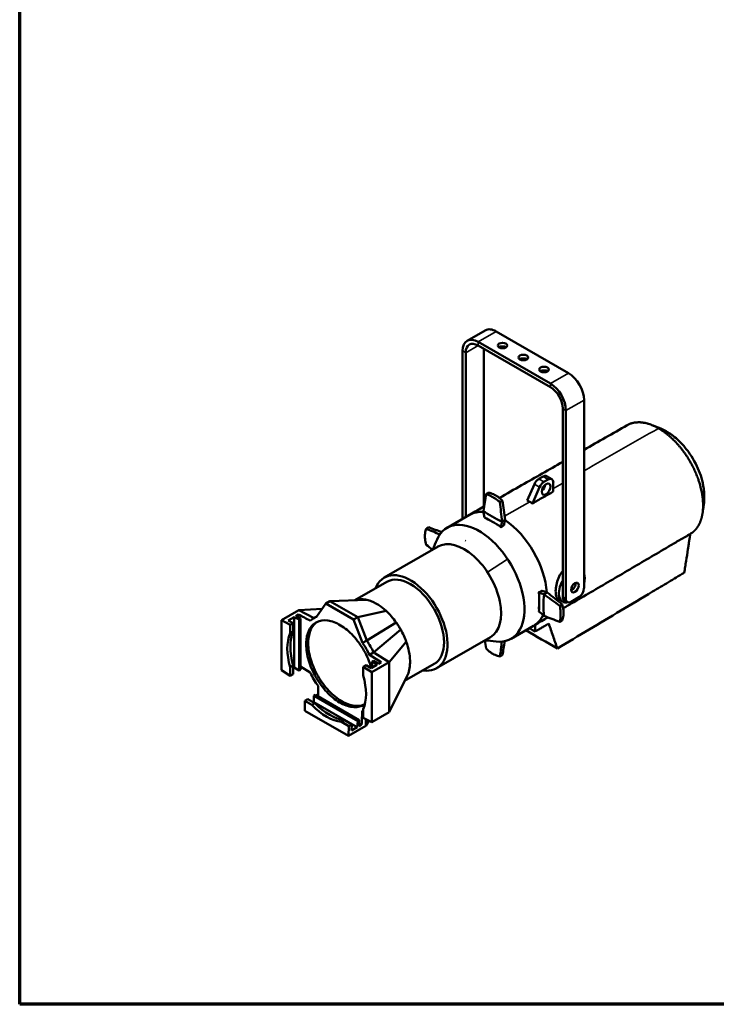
# Model space of a CAD drawing. Header units: millimetres. Extents: x 20 to 2980, y 20 to 2980.
# Tile 1 of 12: x 20 to 972, y 20 to 1365. Entities that reach past the tile are written whole.
import ezdxf

# ---------------------------------------------------------------- set-up
doc = ezdxf.new("R2010")
doc.units = ezdxf.units.MM
for name, color, linetype, lineweight in [('Border (ISO)', 7, 'Continuous', 70), ('Visible (ISO)', 7, 'Continuous', 50), ('Visible Narrow (ISO)', 7, 'Continuous', 35)]:
    doc.layers.add(name, color=color, linetype=linetype, lineweight=lineweight)

# ---------------------------------------------------------------- blocks, each defined once
blk = doc.blocks.new('Borders Chauvet')
at = {"layer": 'Border (ISO)'}
for p, q in [((20, 20), (20, 2980)), ((2980, 20), (20, 20))]:
    blk.add_line(p, q, dxfattribs=at)

msp = doc.modelspace()

# ---------------------------------------------------------------- linework, layer by layer
at = {"layer": 'Visible (ISO)'}
for p, q in [((656, 940.9), (631.2, 926.6)), ((769.6, 882.4), (671, 939.4)), ((744.9, 868.2), (646.2, 925.1)), ((646.2, 920.2), (744.9, 863.3)), ((654, 699.9), (654, 915.7)), ((625, 912.9), (625, 683.3)), ((629.2, 685.8), (629.2, 910.4)), ((790.8, 588.5), (790.8, 845.7)), ((761.8, 833.9), (761.8, 576.7)), ((766.1, 574.2), (766.1, 831.4)), ((734.8, 741.2), (728.9, 737.8)), ((739.8, 741.7), (746.9, 737.6)), ((723, 730.8), (713.3, 708.4)), ((730.1, 726.7), (720.4, 704.3)), ((741.9, 737.1), (736, 733.7)), ((748.9, 720.7), (748.9, 733)), ((634.5, 688.8), (603.9, 671.1)), ((658, 683.3), (658, 683.7)), ((678.4, 672.8), (678.4, 672.2)), ((683.1, 682), (678.8, 679.6)), ((677.8, 672.4), (677.8, 671.8)), ((678.4, 672.2), (677.8, 671.8)), ((602.1, 648.7), (602.1, 648.7)), ((606.9, 648.7), (606.9, 648.7)), ((591.4, 645.4), (518, 603.1)), ((477.8, 572), (521.4, 597.2)), ((729, 583.2), (729.5, 583.5)), ((729, 583.2), (729.4, 582.9)), ((729.5, 583.5), (730, 583.2)), ((736.2, 580.3), (740.4, 582.6)), ((425.4, 549.4), (438.1, 567.5)), ((438.1, 567.5), (443.8, 570.8)), ((438.1, 567.5), (476.1, 545.6)), ((443.8, 570.8), (494.3, 572.6)), ((443.8, 570.8), (481.8, 548.9)), ((478.9, 572.1), (480.2, 572.6)), ((761.7, 570.2), (755.9, 573.6)), ((763.9, 572.1), (768.1, 569.6)), ((773.1, 570.1), (783.7, 576.3)), ((377.8, 544.8), (401.5, 558.5)), ((397.1, 550.5), (400.7, 552.6)), ((400.7, 552.6), (400.7, 548.6)), ((401.5, 558.5), (433, 560.3)), ((401.5, 558.5), (421.1, 548.3)), ((481.8, 548.9), (520.4, 557.6)), ((729.3, 560.1), (729, 560.3)), ((377.8, 544.8), (389.4, 538.7)), ((377.8, 544.8), (377.8, 476.4)), ((386.9, 544.6), (394.7, 549.1)), ((393.4, 541), (386.9, 544.6)), ((389.4, 538.7), (393.4, 541)), ((389.4, 527), (389.4, 538.7)), ((393.4, 529.3), (393.4, 541)), ((394.7, 549.1), (401.6, 545.7)), ((394.7, 549.1), (394.7, 480.1)), ((403.7, 547), (397.1, 550.5)), ((401.6, 545.7), (403.7, 547)), ((401.6, 545.7), (401.6, 475.9)), ((403.7, 547), (403.7, 477.1)), ((421.4, 547.5), (425.9, 550.1)), ((476.1, 545.6), (481.8, 548.9)), ((476.1, 545.6), (488.4, 513.7)), ((481.8, 548.9), (494.1, 517)), ((494.1, 517), (534.2, 541.8)), ((677.6, 550.5), (677.6, 550.5)), ((724.1, 538.6), (724, 529.4)), ((726.8, 540.7), (726.8, 540.7)), ((393.4, 529.3), (389.4, 527)), ((503.3, 500.9), (540.4, 532.1)), ((671, 529.2), (671, 529.2)), ((673.4, 533.4), (673.4, 533.4)), ((722, 537.2), (691.2, 519.5)), ((488.4, 513.7), (494.1, 517)), ((524.5, 487.4), (548.1, 515.3)), ((662.9, 521.6), (589.5, 479.2)), ((497.6, 497.6), (503.3, 500.9)), ((504.9, 499.9), (524.5, 487.4)), ((497.6, 497.6), (513.8, 487.3)), ((500.8, 473.7), (524.5, 487.4)), ((503.4, 489.4), (501.3, 488.2)), ((501.3, 488.2), (501.3, 480)), ((501.3, 488.2), (507.8, 483.8)), ((510.3, 485.2), (503.4, 489.4)), ((513.8, 487.3), (510.3, 485.2)), ((524.5, 487.4), (524.5, 419)), ((545.8, 461.8), (586.1, 485.1)), ((377.8, 476.4), (389.4, 468.9)), ((389.4, 480.6), (393.4, 483)), ((389.4, 468.9), (389.4, 480.6)), ((393.4, 471.2), (389.4, 468.9)), ((393.4, 471.2), (393.4, 483)), ((394.7, 480.1), (393.4, 479.4)), ((401.6, 475.9), (394.7, 480.1)), ((403.7, 477.1), (401.6, 475.9)), ((416.9, 473.2), (403.7, 481.7)), ((493.1, 483.5), (489.1, 481.2)), ((500.8, 473.7), (489.1, 481.2)), ((489.1, 481.2), (489.1, 469.4)), ((500, 479.3), (493.1, 483.5)), ((507.8, 483.8), (500, 479.3)), ((500.8, 405.3), (500.8, 473.7)), ((524.5, 419), (549.3, 468.8)), ((409.7, 434.6), (413.6, 436.9)), ((409.7, 434.6), (409.7, 421.1)), ((419.2, 429.1), (409.7, 434.6)), ((423.2, 431.4), (413.6, 436.9)), ((423.2, 431.4), (419.2, 429.1)), ((421.1, 432.6), (421.6, 432.9)), ((421.6, 432.9), (421.8, 441.6)), ((421.6, 432.9), (481.1, 398.6)), ((421.8, 441.6), (423.9, 442.8)), ((421.8, 441.6), (481.7, 407)), ((483.8, 408.2), (423.9, 442.8)), ((409.7, 421.1), (468.9, 386.9)), ((489.1, 423.1), (489.1, 411.3)), ((500.8, 405.3), (524.5, 419)), ((459.4, 405.9), (463.3, 408.2)), ((469.5, 400), (459.4, 405.9)), ((473.5, 402.3), (463.3, 408.2)), ((481.7, 407), (481.1, 398.6)), ((483.8, 408.2), (481.7, 407)), ((483.6, 400), (483.8, 408.2)), ((483.7, 404), (487.1, 402)), ((500.8, 405.3), (489.1, 411.3)), ((493, 409.3), (492.6, 400.6)), ((492.6, 400.6), (497, 407.3)), ((468.9, 386.9), (492.6, 400.6)), ((469.5, 400), (468.9, 386.9)), ((473.5, 402.3), (469.5, 400)), ((473.3, 394.1), (473.5, 402.3)), ((481.1, 398.6), (473.3, 394.1)), ((487.1, 402), (483.6, 400))]:
    msp.add_line(p, q, dxfattribs=at)
for centre, major_axis, ratio, start_param, end_param in [((671, 914.9), (-15, 26), 0.57735, 5.497787, 6.283185), ((646.2, 900.6), (-15, 26), 0.57735, 5.497787, 7.068583), ((646.2, 900.6), (-12, 20.8), 0.57735, 5.497787, 7.068583), ((679.6, 915.2), (-6.5, 0), 0.57735, 3.852754, 5.572024), ((707.9, 898.9), (-6.5, 0), 0.57735, 3.852754, 5.572024), ((736.2, 882.5), (-6.5, 0), 0.57735, 3.852754, 5.572024), ((769.6, 857.9), (-15, 26), 0.57735, 3.926991, 5.497787), ((744.9, 843.7), (-15, 26), 0.57735, 3.926991, 5.497787), ((744.9, 843.7), (12, -20.8), 0.57735, 0.785398, 2.356194), ((734.8, 733), (5, 8.66), 0.57735, 0, 0.785398), ((728.9, 729.6), (5, 8.66), 0.57735, 0.785398, 1.766254), ((736, 725.5), (-5, -8.66), 0.57735, 3.926991, 4.907847), ((732, 728.1), (-4.25, -7.36), 0.57735, 0.982505, 2.159087), ((741.9, 728.9), (5, 8.66), 0.57735, 5.497787, 7.068583), ((753.1, 638.8), (-127.5, -847.6), 0.124882, 4.63854, 4.665671), ((807.2, 638.6), (109.5, -978.8), 0.125197, 4.629282, 4.656528), ((583.3, 476.9), (110.4, -986.9), 0.125197, 1.766135, 1.793184), ((678.2, 613), (-43.8, 75.8), 0.57735, 5.907359, 6.283185), ((760.3, 820.4), (-106.8, 744.4), 0.166407, 1.717128, 1.729372), ((808.7, 1041.1), (-133.2, -885.3), 0.124882, 5.133681, 5.133683), ((780.3, 752.8), (-162.5, 0), 0.57735, 0.674074, 0.896064), ((647.5, 595.3), (43.8, -75.8), 0.57735, 5.88011, 9.827838), ((667.9, 607), (-43.8, 75.8), 0.57735, 5.60275, 5.658478), ((667.9, 607), (-43.8, 75.8), 0.57735, 5.337096, 5.365973), ((800.2, 772.8), (129.1, 604.1), 0.163563, 1.760555, 1.772826), ((759.5, 558.1), (135, 631.7), 0.163563, 1.412325, 1.412326), ((576.1, 667.1), (129.9, 607.8), 0.163563, 4.759738, 4.771863), ((678.2, 613), (43.8, -75.8), 0.57735, 0.861421, 2.279075), ((527.7, 945.7), (115.3, -1030.9), 0.125197, 1.298123, 1.298124), ((794.7, 694.7), (791.2, -310.8), 0.124882, 4.480662, 4.505224), ((598.4, 549.5), (797.8, -313.4), 0.124882, 1.622273, 1.644563), ((641.6, 668.5), (-3.62, -6.28), 0.57735, 4.619161, 4.619201), ((637.4, 671), (3.62, 6.28), 0.57735, 4.859328, 4.859537), ((641.6, 668.5), (3.62, 6.28), 0.57735, 4.896946, 4.897238), ((641.6, 668.4), (3.62, 6.28), 0.57735, 4.909709, 4.910002), ((823.5, 615.6), (799.5, -589.1), 0.125197, 4.48992, 4.501304), ((627.1, 583.5), (35.8, -61.9), 0.57735, 0, 3.141593), ((674.7, 603.1), (-50, 86.6), 0.57735, 0.725391, 0.7254), ((553.8, 541.1), (-35.8, 61.9), 0.57735, 2.703556, 6.721222), ((774.2, 591.9), (12.5, 21.7), 0.57735, 5.148166, 5.847409), ((553.8, 541.1), (-32.4, 56.1), 0.57735, 3.141593, 6.283185), ((774.2, 591.9), (-12.5, -21.7), 0.57735, 4.703085, 6.761817), ((774.2, 592), (3.62, 6.28), 0.57735, 3.766709, 5.658069), ((774.2, 591.9), (-3.62, -6.28), 0.57735, 2.454936, 2.536229), ((667.9, 607), (-43.7, 75.8), 0.57735, 4.058805, 4.087682), ((898.9, 627.4), (595.5, -189.5), 0.154749, 4.472962, 4.485206), ((654.1, 509.7), (591.9, -188.3), 0.154749, 1.473898, 1.48605), ((850.4, 631.5), (81.3, 140.7), 0.57735, 2.24487, 2.46686), ((1114.2, 445.1), (-830.9, 617.8), 0.121848, 1.190842, 1.190843), ((738, 728.8), (-795.5, 591.5), 0.121848, 1.658854, 1.685985), ((446.4, 581), (618.9, -197), 0.154749, 1.125668, 1.12567), ((541.7, 583.1), (-789, 586.7), 0.121848, 4.522084, 4.549247), ((783.7, 584.4), (5, 8.66), 0.57735, 3.926991, 5.497787), ((768.9, 580.7), (-5, -8.66), 0.57735, 5.497787, 6.283185), ((773.1, 578.3), (-5, -8.66), 0.57735, 5.497787, 7.068583), ((667.9, 607), (-43.8, 75.8), 0.57735, 3.7663, 3.822028), ((877.6, 592), (583.7, -464.2), 0.162221, 4.585766, 4.598038), ((678.2, 613), (43.8, -75.8), 0.57735, 0.242453, 0.376873), ((457.3, 485.4), (-35.9, 62.1), 0.57735, 6.177266, 6.417374), ((678.2, 613), (43.8, -75.8), 0.57735, 0, 0.050024), ((678.2, 613), (43.8, -75.8), 0.57735, 0.050024, 0.116764), ((678.2, 613), (43.7, -75.8), 0.57735, 0.116903, 0.169016), ((678.2, 613), (43.7, -75.8), 0.57735, 0.169342, 0.239095), ((671.3, 759.7), (610.4, -485.5), 0.162221, 4.946266, 4.946268), ((764.9, 648.5), (-795.5, 308.7), 0.118918, 1.580785, 1.608031), ((439.3, 475), (-38, 65.8), 0.57735, 0.402622, 1.168174), ((442, 476.6), (36.5, -66.7), 0.562044, 3.556637, 4.322189), ((667.9, 614.9), (-50, 86.6), 0.57735, 2.416192, 2.416211), ((457.3, 485.4), (35.9, -62.1), 0.57735, 1.436608, 1.695484), ((463, 488.7), (35.9, -62.1), 0.57735, 1.436608, 1.695484), ((752.4, 704.7), (-113.6, 976.6), 0.121848, 1.749666, 1.761184), ((808.4, 705.6), (131.5, 850.2), 0.118918, 1.814631, 1.839138), ((584.1, 544.1), (130.4, 843.2), 0.118918, 4.675237, 4.697543), ((457.3, 485.4), (-35.9, 62.1), 0.577353, 1.43661, 1.732244), ((439.3, 475), (38, -65.8), 0.57735, 0.402623, 1.168174), ((442, 476.6), (-39.5, 65), 0.562044, 1.960997, 2.726548), ((439.3, 475), (-38, 65.8), 0.57735, 1.973419, 2.73897), ((457.3, 485.4), (35.9, -62.1), 0.57735, 6.148995, 6.177807)]:
    msp.add_ellipse(centre, major_axis=major_axis, ratio=ratio, start_param=start_param, end_param=end_param, dxfattribs=at)
for centre, major_axis in [((679.6, 920.1), (-6.5, 0)), ((707.9, 903.8), (-6.5, 0)), ((736.2, 887.4), (-6.5, 0)), ((739, 724), (4.25, 7.36)), ((778.4, 589.5), (3.62, 6.28))]:
    msp.add_ellipse(centre, major_axis=major_axis, ratio=0.57735, dxfattribs=at)
for points, degree in [([(790.8, 777.7), (810.5, 788.9), (830.2, 800.1), (849.9, 811.3)], 3), ([(635.2, 689.2), (641.5, 692.8), (647.9, 696.4), (654.2, 700)], 3), ([(676, 706.2), (677.8, 707.1), (679.5, 708)], 2), ([(575.2, 669.9), (576.9, 670.9), (578.6, 671.9)], 2), ([(584, 641.2), (586.1, 645.8), (588.1, 650.4), (590.1, 655)], 3), ([(733.3, 585), (731.2, 583.9), (729.2, 582.8)], 2), ([(480.2, 572.6), (479.6, 572.5), (479.1, 572.3), (478.5, 572.1)], 3), ([(741.5, 548.8), (735.7, 545.4), (729.9, 542), (724.1, 538.6)], 3), ([(757.8, 542.5), (759.5, 543.5), (761.1, 544.4)], 2), ([(711.3, 531.1), (725.7, 522.8), (740, 514.5), (754.4, 506.2)], 3), ([(670.6, 515.6), (665.6, 516.2), (660.6, 516.8), (655.5, 517.3)], 3), ([(549.2, 468.6), (549.2, 468.7), (549.3, 468.7), (549.3, 468.8)], 3)]:
    msp.add_open_spline(points, degree=degree, dxfattribs=at)
for points, knots in [([(892.7, 807), (892.3, 807.2), (891.9, 807.4), (891.5, 807.6), (890.9, 808), (890.3, 808.4), (889.6, 808.7), (889.5, 808.8), (889.4, 808.8), (889.2, 808.9), (888.6, 809.2), (888, 809.5), (887.3, 809.8), (886.7, 810.1), (886, 810.4), (885.4, 810.7), (885.3, 810.8), (885.1, 810.8), (885, 810.9), (884, 811.3), (883, 811.7), (882.1, 812.1), (881.1, 812.4), (880.1, 812.8), (879.1, 813.1), (878.5, 813.2), (878, 813.4), (877.4, 813.6), (877.4, 813.6), (877.4, 813.6), (877.4, 813.6), (876.4, 813.9), (875.4, 814.1), (874.4, 814.3), (872.9, 814.6), (871.4, 814.9), (870, 815), (869.9, 815), (869.8, 815), (869.8, 815), (869.7, 815), (869.7, 815), (869.7, 815.1), (869.3, 815.1), (869, 815.1), (868.6, 815.2), (867.7, 815.2), (866.9, 815.3), (866, 815.3), (865.2, 815.3), (864.3, 815.3), (863.5, 815.2), (863, 815.2), (862.6, 815.2), (862.1, 815.1), (862.1, 815.1), (862, 815.1), (862, 815.1), (861.8, 815.1), (861.5, 815), (861.2, 815), (860.2, 814.9), (859.2, 814.7), (858.2, 814.5), (857.8, 814.4), (857.4, 814.3), (856.9, 814.2), (856.7, 814.1), (856.4, 814.1), (856.2, 814), (856.2, 814), (856.1, 814), (856.1, 814), (855.5, 813.8), (855, 813.6), (854.4, 813.4), (854.4, 813.4), (854.4, 813.4), (854.4, 813.4), (853.7, 813.1), (853, 812.9), (852.4, 812.6), (851.7, 812.3), (851.1, 812), (850.5, 811.7), (850.4, 811.6), (850.3, 811.6), (850.2, 811.5), (850.1, 811.4), (850, 811.4), (849.9, 811.3)], [-11.558429, -11.558429, -11.558429, -11.558429, -11.461829, -11.461829, -11.461829, -11.300773, -11.300773, -11.300773, -11.270911, -11.270911, -11.270911, -11.109082, -11.109082, -11.109082, -10.94699, -10.94699, -10.94699, -10.919015, -10.919015, -10.919015, -10.668339, -10.668339, -10.668339, -10.418929, -10.418929, -10.418929, -10.271823, -10.271823, -10.271823, -10.268496, -10.268496, -10.268496, -10.01067, -10.01067, -10.01067, -9.623418, -9.623418, -9.623418, -9.601647, -9.601647, -9.601647, -9.596649, -9.596649, -9.596649, -9.496385, -9.496385, -9.496385, -9.260952, -9.260952, -9.260952, -9.025831, -9.025831, -9.025831, -8.892441, -8.892441, -8.892441, -8.886302, -8.886302, -8.886302, -8.810314, -8.810314, -8.810314, -8.50938, -8.50938, -8.50938, -8.382374, -8.382374, -8.382374, -8.30367, -8.30367, -8.30367, -8.296162, -8.296162, -8.296162, -8.119397, -8.119397, -8.119397, -8.111726, -8.111726, -8.111726, -7.895072, -7.895072, -7.895072, -7.687122, -7.687122, -7.687122, -7.649538, -7.649538, -7.649538, -7.613274, -7.613274, -7.613274, -7.613274]), ([(885, 810.9), (885, 810.9), (885.1, 810.8), (885.3, 810.7), (885.6, 810.6), (886.2, 810.4), (886.4, 810.3), (887.3, 810), (887.9, 809.8), (889.3, 809.3), (890, 809), (891.6, 808.3), (892.5, 808), (894.9, 807), (896.2, 806.4), (900, 804.6), (902.3, 803.4), (904.8, 801.9), (905, 801.8), (905.3, 801.6)], [0.100188, 0.100188, 0.100188, 0.100188, 0.365705, 0.365705, 0.649955, 0.649955, 0.829506, 0.829506, 1.105519, 1.105519, 1.357245, 1.357245, 1.665015, 1.665015, 2.116221, 2.116221, 2.901972, 2.901972, 2.993855, 2.993855, 2.993855, 2.993855]), ([(892.7, 807), (893.1, 806.8), (893.5, 806.5), (893.9, 806.3), (894.5, 805.9), (895.2, 805.5), (895.8, 805.1), (895.9, 805), (896.1, 805), (896.2, 804.9), (896.8, 804.5), (897.5, 804), (898.1, 803.6), (898.8, 803.2), (899.4, 802.7), (900.1, 802.2), (900.2, 802.2), (900.3, 802.1), (900.4, 802), (901.4, 801.3), (902.4, 800.5), (903.4, 799.8), (904.3, 799), (905.3, 798.2), (906.3, 797.4), (906.9, 796.9), (907.5, 796.4), (908, 795.9), (908, 795.9), (908, 795.9), (908.1, 795.9), (909.1, 795), (910.1, 794.1), (911, 793.1), (912.5, 791.7), (914, 790.3), (915.4, 788.8), (915.5, 788.7), (915.6, 788.6), (915.7, 788.5), (915.7, 788.5), (915.7, 788.5), (915.7, 788.5), (916.1, 788.1), (916.5, 787.7), (916.9, 787.3), (917.7, 786.3), (918.6, 785.4), (919.4, 784.4), (920.3, 783.5), (921.1, 782.5), (921.9, 781.5), (922.4, 780.9), (922.9, 780.3), (923.3, 779.7), (923.4, 779.7), (923.4, 779.7), (923.4, 779.7), (923.7, 779.3), (923.9, 779), (924.2, 778.7), (925.2, 777.3), (926.2, 776), (927.2, 774.6), (927.6, 774.1), (928.1, 773.5), (928.5, 772.9), (928.7, 772.6), (928.9, 772.3), (929.2, 771.9), (929.2, 771.9), (929.2, 771.8), (929.2, 771.8), (929.3, 771.8), (929.3, 771.7), (929.3, 771.7), (929.9, 770.9), (930.4, 770), (931, 769.2), (931, 769.2), (931, 769.1), (931.1, 769.1), (931.4, 768.6), (931.7, 768.1), (932, 767.6), (932.2, 767.4), (932.3, 767.1), (932.5, 766.9), (932.7, 766.6), (932.8, 766.4), (933, 766.1), (933, 766.1), (933, 766), (933.1, 766), (933.7, 765), (934.3, 764), (934.9, 763), (935, 762.8), (935.1, 762.6), (935.2, 762.4), (935.6, 761.7), (936, 761.1), (936.4, 760.4), (936.7, 759.9), (937, 759.3), (937.3, 758.8), (937.7, 757.9), (938.2, 757.1), (938.6, 756.2), (938.7, 756.2), (938.7, 756.1), (938.7, 756.1), (938.9, 755.8), (939.1, 755.4), (939.2, 755.1), (939.7, 754.2), (940.1, 753.3), (940.6, 752.5), (940.7, 752.1), (940.9, 751.7), (941.1, 751.4), (941.3, 750.9), (941.5, 750.5), (941.7, 750), (941.7, 750), (941.8, 749.9), (941.8, 749.9), (942, 749.4), (942.2, 748.9), (942.5, 748.4), (942.5, 748.3), (942.5, 748.3), (942.5, 748.2), (942.6, 748), (942.7, 747.8), (942.8, 747.6), (943.1, 746.9), (943.5, 746.1), (943.8, 745.4), (944, 744.9), (944.2, 744.3), (944.4, 743.8), (944.4, 743.8), (944.4, 743.8), (944.4, 743.7), (944.9, 742.7), (945.3, 741.7), (945.7, 740.6), (945.7, 740.6), (945.7, 740.5), (945.7, 740.4), (945.8, 740.3), (945.9, 740.2), (945.9, 740), (946, 739.7), (946.2, 739.3), (946.3, 738.9), (946.3, 738.9), (946.3, 738.8), (946.4, 738.8), (946.5, 738.5), (946.6, 738.2), (946.7, 737.9), (946.9, 737.3), (947.1, 736.8), (947.3, 736.2), (947.3, 736.1), (947.3, 736), (947.4, 735.9), (947.9, 734.4), (948.4, 732.9), (948.8, 731.4), (948.8, 731.3), (948.9, 731.2), (948.9, 731.1), (949.1, 730.3), (949.4, 729.4), (949.6, 728.6), (949.8, 727.9), (950, 727.3), (950.1, 726.7), (950.4, 725.4), (950.7, 724.1), (951, 722.9), (951.4, 721.2), (951.7, 719.5), (952, 717.9), (952.2, 716.8), (952.4, 715.8), (952.5, 714.8), (952.5, 714.6), (952.5, 714.5), (952.6, 714.4), (952.6, 714.1), (952.6, 713.9), (952.7, 713.6), (952.7, 713.1), (952.8, 712.6), (952.8, 712.1), (952.9, 711.7), (953, 711.2), (953, 710.7), (953.1, 710.2), (953.1, 709.7), (953.1, 709.3), (953.2, 708.8), (953.2, 708.3), (953.2, 707.9), (953.3, 707.5), (953.3, 707), (953.3, 706.6), (953.3, 706.5), (953.3, 706.5), (953.3, 706.4), (953.4, 705.9), (953.4, 705.4), (953.4, 704.9), (953.4, 704.3), (953.4, 703.8), (953.5, 703.3), (953.5, 703.2), (953.5, 703), (953.5, 702.9), (953.5, 702.4), (953.5, 701.8), (953.5, 701.3), (953.5, 700.8), (953.5, 700.2), (953.4, 699.7), (953.4, 699.6), (953.4, 699.5), (953.4, 699.5), (953.4, 699.4), (953.4, 699.3), (953.4, 699.2), (953.4, 698.7), (953.4, 698.2), (953.4, 697.7), (953.3, 697.1), (953.3, 696.6), (953.3, 696.1), (953.2, 695.6), (953.2, 695.1), (953.1, 694.6), (953.1, 694.1), (953, 693.6), (953, 693.2), (953, 693.1), (953, 693.1), (953, 693.1), (953, 692.9), (952.9, 692.8), (952.9, 692.7), (952.9, 692.5), (952.9, 692.4), (952.9, 692.2), (952.8, 691.8), (952.8, 691.4), (952.7, 691), (952.6, 690.6), (952.6, 690.2), (952.5, 689.8), (952.4, 689.5), (952.4, 689.2), (952.3, 688.9), (952.3, 688.7), (952.3, 688.5), (952.2, 688.3), (952.2, 688), (952.1, 687.6), (952, 687.3), (951.9, 687), (951.9, 686.7), (951.8, 686.4), (951.8, 686.3), (951.8, 686.3), (951.8, 686.2), (951.7, 686), (951.7, 685.8), (951.6, 685.6), (951.6, 685.6), (951.6, 685.5), (951.6, 685.4), (951.5, 685), (951.3, 684.6), (951.2, 684.2), (951.2, 684.1), (951.2, 684), (951.2, 683.9), (951.1, 683.7), (951, 683.4), (951, 683.2), (950.9, 683), (950.8, 682.9), (950.8, 682.7), (950.8, 682.6), (950.8, 682.6), (950.7, 682.5), (950.7, 682.4), (950.7, 682.2), (950.6, 682.1), (950.5, 681.9), (950.4, 681.6), (950.4, 681.4), (950.3, 681.3), (950.3, 681.1), (950.2, 681), (950.1, 680.7), (950, 680.5), (949.9, 680.2), (949.9, 680.2), (949.9, 680.1), (949.9, 680), (949.8, 679.8), (949.7, 679.7), (949.7, 679.5), (949.5, 679), (949.3, 678.6), (949.1, 678.1), (949.1, 678.1), (949.1, 678), (949, 678), (948.9, 677.6), (948.7, 677.3), (948.5, 676.9), (948.5, 676.8), (948.4, 676.7), (948.4, 676.6), (948.2, 676.2), (948.1, 675.9), (947.9, 675.6), (947.9, 675.5), (947.8, 675.4), (947.7, 675.3), (947.6, 675), (947.4, 674.7), (947.2, 674.3), (947.1, 674.2), (947, 674), (947, 673.9), (946.9, 673.9), (946.9, 673.8), (946.9, 673.8), (946.7, 673.4), (946.5, 673.1), (946.3, 672.8), (946.3, 672.8), (946.3, 672.7), (946.2, 672.7), (946.2, 672.7), (946.2, 672.7), (946.2, 672.7), (946.1, 672.4), (945.9, 672.2), (945.8, 672), (945.7, 671.9), (945.6, 671.8), (945.6, 671.7), (945.4, 671.5), (945.3, 671.4), (945.2, 671.2), (945.1, 671.1), (945, 671), (944.9, 670.8), (944.8, 670.7), (944.7, 670.6), (944.6, 670.4), (944.6, 670.4), (944.6, 670.4), (944.6, 670.4), (944.6, 670.3), (944.5, 670.3), (944.5, 670.2), (944.4, 670.1), (944.4, 670.1), (944.3, 670), (944.2, 669.9), (944.2, 669.8), (944.1, 669.7), (944, 669.6), (943.9, 669.5), (943.9, 669.4), (943.8, 669.4), (943.8, 669.4), (943.8, 669.3), (943.7, 669.3), (943.7, 669.2), (943.7, 669.2), (943.7, 669.2), (943.7, 669.2), (943.6, 669.2), (943.6, 669.1), (943.6, 669.1), (943.6, 669.1), (943.6, 669.1), (943.6, 669.1), (943.6, 669.1), (943.5, 669), (943.5, 669), (943.5, 669), (943.5, 669), (943.5, 669), (943.5, 668.9), (943.4, 668.9), (943.4, 668.9), (943.4, 668.9), (943.4, 668.8), (943.3, 668.8), (943.3, 668.8), (943.3, 668.7), (943.2, 668.7), (943.2, 668.6), (943.2, 668.6), (943.2, 668.6), (943.2, 668.6), (943.1, 668.6), (943.1, 668.6), (943.1, 668.6), (943.1, 668.5), (943, 668.4), (943, 668.4), (942.9, 668.3), (942.9, 668.3), (942.8, 668.2), (942.8, 668.1), (942.7, 668.1), (942.6, 668), (942.6, 668), (942.6, 668), (942.6, 668), (942.5, 667.9), (942.5, 667.9), (942.5, 667.8), (942.4, 667.8), (942.4, 667.8), (942.4, 667.7), (942.4, 667.7), (942.3, 667.7), (942.3, 667.6), (942.2, 667.6), (942.2, 667.5), (942.1, 667.5), (942.1, 667.4), (942, 667.3), (941.9, 667.3), (941.9, 667.2), (941.8, 667.1), (941.7, 667.1), (941.7, 667), (941.7, 667), (941.7, 667), (941.7, 667), (941.6, 666.9), (941.6, 666.9), (941.5, 666.9), (941.5, 666.8), (941.5, 666.8), (941.4, 666.8), (941.4, 666.7), (941.3, 666.7), (941.3, 666.6), (941.2, 666.6), (941.2, 666.5), (941.1, 666.5), (941.1, 666.4), (941, 666.4), (941, 666.3), (940.9, 666.3), (940.9, 666.3), (940.9, 666.3), (940.9, 666.3), (940.9, 666.2), (940.8, 666.2), (940.8, 666.2), (940.8, 666.2), (940.7, 666.1), (940.6, 666), (940.6, 666), (940.5, 665.9), (940.5, 665.9), (940.4, 665.9), (940.4, 665.8), (940.3, 665.8), (940.3, 665.7), (940.3, 665.7), (940.3, 665.7), (940.2, 665.7), (940.2, 665.7), (940.2, 665.7), (940.2, 665.7), (940.2, 665.7), (940.1, 665.6), (940.1, 665.6), (940, 665.5), (940, 665.5), (939.9, 665.4), (939.9, 665.4), (939.8, 665.3), (939.7, 665.3), (939.7, 665.2), (939.7, 665.2), (939.6, 665.2), (939.6, 665.1), (939.5, 665.1), (939.5, 665.1), (939.4, 665), (939.4, 665), (939.3, 664.9), (939.3, 664.9), (939.3, 664.9), (939.3, 664.9)], [0.000002, 0.000002, 0.000002, 0.000002, 0.164706, 0.164706, 0.164706, 0.439308, 0.439308, 0.439308, 0.490221, 0.490221, 0.490221, 0.766141, 0.766141, 0.766141, 1.042508, 1.042508, 1.042508, 1.090205, 1.090205, 1.090205, 1.51761, 1.51761, 1.51761, 1.942856, 1.942856, 1.942856, 2.193672, 2.193672, 2.193672, 2.199344, 2.199344, 2.199344, 2.638939, 2.638939, 2.638939, 3.29926, 3.29926, 3.29926, 3.336326, 3.336326, 3.336326, 3.344848, 3.344848, 3.344848, 3.515798, 3.515798, 3.515798, 3.917197, 3.917197, 3.917197, 4.318065, 4.318065, 4.318065, 4.545526, 4.545526, 4.545526, 4.555992, 4.555992, 4.555992, 4.685554, 4.685554, 4.685554, 5.198647, 5.198647, 5.198647, 5.412209, 5.412209, 5.412209, 5.53281, 5.53281, 5.53281, 5.549388, 5.549388, 5.549388, 5.562185, 5.562185, 5.562185, 5.863571, 5.863571, 5.863571, 5.87665, 5.87665, 5.87665, 6.052741, 6.052741, 6.052741, 6.14193, 6.14193, 6.14193, 6.231917, 6.231917, 6.231917, 6.246046, 6.246046, 6.246046, 6.600602, 6.600602, 6.600602, 6.664684, 6.664684, 6.664684, 6.898034, 6.898034, 6.898034, 7.083107, 7.083107, 7.083107, 7.371295, 7.371295, 7.371295, 7.388353, 7.388353, 7.388353, 7.500733, 7.500733, 7.500733, 7.797235, 7.797235, 7.797235, 7.918423, 7.918423, 7.918423, 8.065266, 8.065266, 8.065266, 8.087159, 8.087159, 8.087159, 8.252555, 8.252555, 8.252555, 8.269911, 8.269911, 8.269911, 8.335985, 8.335985, 8.335985, 8.583091, 8.583091, 8.583091, 8.753696, 8.753696, 8.753696, 8.762644, 8.762644, 8.762644, 9.10412, 9.10412, 9.10412, 9.124818, 9.124818, 9.124818, 9.17226, 9.17226, 9.17226, 9.2891, 9.2891, 9.2891, 9.305803, 9.305803, 9.305803, 9.401737, 9.401737, 9.401737, 9.590655, 9.590655, 9.590655, 9.626737, 9.626737, 9.626737, 10.115076, 10.115076, 10.115076, 10.14619, 10.14619, 10.14619, 10.426545, 10.426545, 10.426545, 10.636366, 10.636366, 10.636366, 11.059346, 11.059346, 11.059346, 11.615583, 11.615583, 11.615583, 11.974502, 11.974502, 11.974502, 12.017946, 12.017946, 12.017946, 12.1043, 12.1043, 12.1043, 12.273785, 12.273785, 12.273785, 12.441239, 12.441239, 12.441239, 12.607399, 12.607399, 12.607399, 12.77143, 12.77143, 12.77143, 12.921349, 12.921349, 12.921349, 12.945012, 12.945012, 12.945012, 13.129674, 13.129674, 13.129674, 13.320371, 13.320371, 13.320371, 13.368301, 13.368301, 13.368301, 13.564211, 13.564211, 13.564211, 13.760121, 13.760121, 13.760121, 13.789992, 13.789992, 13.789992, 13.818288, 13.818288, 13.818288, 14.016832, 14.016832, 14.016832, 14.215376, 14.215376, 14.215376, 14.412352, 14.412352, 14.412352, 14.596885, 14.596885, 14.596885, 14.609328, 14.609328, 14.609328, 14.664364, 14.664364, 14.664364, 14.719275, 14.719275, 14.719275, 14.889346, 14.889346, 14.889346, 15.053674, 15.053674, 15.053674, 15.174404, 15.174404, 15.174404, 15.258651, 15.258651, 15.258651, 15.395586, 15.395586, 15.395586, 15.527763, 15.527763, 15.527763, 15.556235, 15.556235, 15.556235, 15.634273, 15.634273, 15.634273, 15.67005, 15.67005, 15.67005, 15.851912, 15.851912, 15.851912, 15.888063, 15.888063, 15.888063, 15.994914, 15.994914, 15.994914, 16.073013, 16.073013, 16.073013, 16.100378, 16.100378, 16.100378, 16.159334, 16.159334, 16.159334, 16.269795, 16.269795, 16.269795, 16.336219, 16.336219, 16.336219, 16.455251, 16.455251, 16.455251, 16.483761, 16.483761, 16.483761, 16.574433, 16.574433, 16.574433, 16.79507, 16.79507, 16.79507, 16.816279, 16.816279, 16.816279, 17.000524, 17.000524, 17.000524, 17.058566, 17.058566, 17.058566, 17.214679, 17.214679, 17.214679, 17.275673, 17.275673, 17.275673, 17.447687, 17.447687, 17.447687, 17.527654, 17.527654, 17.527654, 17.55382, 17.55382, 17.55382, 17.728022, 17.728022, 17.728022, 17.749193, 17.749193, 17.749193, 17.756168, 17.756168, 17.756168, 17.884657, 17.884657, 17.884657, 17.94763, 17.94763, 17.94763, 18.046299, 18.046299, 18.046299, 18.11717, 18.11717, 18.11717, 18.20019, 18.20019, 18.20019, 18.205192, 18.205192, 18.205192, 18.251409, 18.251409, 18.251409, 18.290172, 18.290172, 18.290172, 18.354462, 18.354462, 18.354462, 18.407704, 18.407704, 18.407704, 18.431765, 18.431765, 18.431765, 18.460383, 18.460383, 18.460383, 18.464428, 18.464428, 18.464428, 18.485131, 18.485131, 18.485131, 18.487529, 18.487529, 18.487529, 18.508651, 18.508651, 18.508651, 18.511888, 18.511888, 18.511888, 18.528454, 18.528454, 18.528454, 18.552245, 18.552245, 18.552245, 18.57695, 18.57695, 18.57695, 18.588118, 18.588118, 18.588118, 18.593812, 18.593812, 18.593812, 18.632101, 18.632101, 18.632101, 18.671245, 18.671245, 18.671245, 18.711708, 18.711708, 18.711708, 18.72447, 18.72447, 18.72447, 18.754006, 18.754006, 18.754006, 18.77335, 18.77335, 18.77335, 18.792715, 18.792715, 18.792715, 18.836228, 18.836228, 18.836228, 18.881012, 18.881012, 18.881012, 18.92752, 18.92752, 18.92752, 18.934574, 18.934574, 18.934574, 18.965139, 18.965139, 18.965139, 18.987373, 18.987373, 18.987373, 19.018537, 19.018537, 19.018537, 19.058104, 19.058104, 19.058104, 19.096417, 19.096417, 19.096417, 19.127254, 19.127254, 19.127254, 19.13473, 19.13473, 19.13473, 19.156652, 19.156652, 19.156652, 19.21342, 19.21342, 19.21342, 19.249887, 19.249887, 19.249887, 19.284802, 19.284802, 19.284802, 19.292845, 19.292845, 19.292845, 19.295055, 19.295055, 19.295055, 19.333386, 19.333386, 19.333386, 19.378843, 19.378843, 19.378843, 19.436251, 19.436251, 19.436251, 19.471656, 19.471656, 19.471656, 19.516527, 19.516527, 19.516527, 19.556456, 19.556456, 19.556456, 19.561365, 19.561365, 19.561365, 19.561365]), ([(955.1, 715.5), (955, 721.3), (954.2, 727.2), (951, 741.3), (947.7, 750.2), (938.1, 768.9), (932.6, 776.3), (923.5, 787.4), (917.8, 792.7), (910.2, 798.5), (907.8, 800.2), (905.3, 801.6)], [-15.215099, -15.215099, -15.215099, -15.215099, -14.442726, -14.442726, -13.239457, -13.239457, -11.782958, -11.782958, -9.362319, -9.362319, -8.196217, -8.196217, -8.196217, -8.196217]), ([(675.2, 711.9), (685.3, 717.7), (695.5, 723.5), (724.3, 739.9), (743.1, 750.6), (761.8, 761.2)], [5.716823, 5.716823, 5.716823, 5.716823, 10, 10, 17.924029, 17.924029, 17.924029, 17.924029]), ([(676, 706.2), (675, 707.1), (673.9, 707.9), (670.6, 710.4), (668.3, 711.8), (664, 714.3), (661.9, 715.4), (658.8, 716.6), (657.9, 716.9), (656.9, 717.2)], [5.899158, 5.899158, 5.899158, 5.899158, 6.314405, 6.314405, 7.218001, 7.218001, 8.121597, 8.121597, 8.545551, 8.545551, 8.545551, 8.545551]), ([(660.4, 719.1), (661.4, 718.9), (662.5, 718.6), (665.9, 717.6), (668.1, 716.6), (672.4, 714.1), (674.5, 712.6), (677.6, 709.9), (678.5, 709), (679.5, 708)], [-8.533009, -8.533009, -8.533009, -8.533009, -8.116203, -8.116203, -7.213423, -7.213423, -6.310643, -6.310643, -5.885131, -5.885131, -5.885131, -5.885131]), ([(748.9, 720.7), (744.2, 717.9), (739.4, 715.2), (729.9, 709.8), (725.1, 707.1), (720.4, 704.3)], [-4.036794, -4.036794, -4.036794, -4.036794, -2.018406, -2.018406, -0.000025, -0.000025, -0.000025, -0.000025]), ([(955.1, 715.5), (955.2, 711.1), (954.9, 706.6), (954.3, 701.3), (954.1, 700.5), (953.9, 698.9), (953.8, 698.2), (953.5, 696.6), (953.4, 695.8), (953.2, 694.6), (953.1, 694.2), (953, 693.6), (953, 693.4), (953, 693.3), (953, 693.3), (953, 693.3)], [0, 0, 0, 0, 1.332996, 1.332996, 1.603446, 1.603446, 1.828888, 1.828888, 2.161458, 2.161458, 2.427181, 2.427181, 2.690964, 2.690964, 2.753153, 2.753153, 2.753153, 2.753153]), ([(716.9, 706.5), (716.3, 706.9), (715.7, 707.2), (714.5, 707.8), (713.9, 708.1), (713.3, 708.4)], [-0.5002321, -0.5002321, -0.5002321, -0.5002321, -0.2501608, -0.2501608, -0.0000176, -0.0000176, -0.0000176, -0.0000176]), ([(720.4, 704.3), (719.8, 704.7), (719.2, 705.1), (718.1, 705.9), (717.5, 706.2), (716.9, 706.5)], [0.0000177, 0.0000177, 0.0000177, 0.0000177, 0.2501906, 0.2501906, 0.5002318, 0.5002318, 0.5002318, 0.5002318]), ([(654.8, 685.3), (658.2, 683.6), (661.9, 681.6), (669.3, 677.3), (673.3, 674.9), (677.5, 672.3)], [-9.65861, -9.65861, -9.65861, -9.65861, -8.070361, -8.070361, -6.491862, -6.491862, -6.491862, -6.491862]), ([(575.2, 669.9), (574.8, 668.9), (574.5, 667.9), (573.7, 664.5), (573.5, 662), (573.5, 657.1), (573.7, 654.5), (574.5, 650.5), (574.8, 649.2), (575.2, 647.9)], [5.899158, 5.899158, 5.899158, 5.899158, 6.314405, 6.314405, 7.218001, 7.218001, 8.121597, 8.121597, 8.545551, 8.545551, 8.545551, 8.545551]), ([(936, 662.8), (931.6, 660.2), (927.2, 657.6), (918.3, 652.5), (913.9, 649.9), (900.7, 642.1), (891.8, 636.9), (865.4, 621.4), (847.7, 611), (812.4, 590.3), (794.7, 580), (772.2, 566.8), (767.3, 563.9), (762.4, 561)], [0.000001, 0.000001, 0.000001, 0.000001, 1.87269, 1.87269, 3.745379, 3.745379, 7.490758, 7.490758, 14.981516, 14.981516, 22.472273, 22.472273, 24.550626, 24.550626, 24.550626, 24.550626]), ([(927.7, 609.7), (928.2, 612.4), (928.6, 615.1), (929.4, 620.5), (929.8, 623.1), (931.1, 631.2), (931.9, 636.5), (933, 643.6), (933.3, 645.3), (933.8, 648.4), (934, 649.7), (934.4, 652.5), (934.5, 653.1), (935, 656.6), (935.1, 657), (935.4, 659.2), (935.5, 659.8), (935.7, 661), (935.8, 661.3), (935.9, 662.1), (936, 662.7), (936, 662.8)], [-0.5346301, -0.5346301, -0.5346301, -0.5346301, -0.4752139, -0.4752139, -0.415755, -0.415755, -0.29691, -0.29691, -0.2581122, -0.2581122, -0.2290108, -0.2290108, -0.1973538, -0.1973538, -0.1016961, -0.1016961, -0.0499329, -0.0499329, -0.0254751, -0.0254751, -0.000001, -0.000001, -0.000001, -0.000001]), ([(936, 662.8), (936.1, 662.9), (936.3, 663), (936.5, 663.3), (936.7, 663.4), (936.8, 663.5)], [0.0000016, 0.0000016, 0.0000016, 0.0000016, 0.0733475, 0.0733475, 0.1437416, 0.1437416, 0.1437416, 0.1437416]), ([(939.3, 664.9), (938.9, 664.7), (938.5, 664.4), (937.6, 664), (937.2, 663.7), (936.8, 663.5)], [-0.3518824, -0.3518824, -0.3518824, -0.3518824, -0.1758264, -0.1758264, -0.0000721, -0.0000721, -0.0000721, -0.0000721]), ([(761.8, 612.1), (761.7, 611.9), (761.6, 611.7), (759.7, 609.6), (758.3, 607.3), (755.5, 601.8), (754.4, 598.6), (752.8, 592.4), (752.3, 589.4), (752, 584), (752.1, 581.6), (752.9, 577.4), (753.6, 575.7), (755, 574.2), (755.5, 573.8), (755.9, 573.6)], [-7.12351, -7.12351, -7.12351, -7.12351, -7.05476, -7.05476, -6.200435, -6.200435, -5.192552, -5.192552, -4.250451, -4.250451, -3.322495, -3.322495, -2.332701, -2.332701, -1.976628, -1.976628, -1.976628, -1.976628]), ([(927.7, 609.7), (920.5, 605.4), (913.3, 601.1), (898.8, 592.5), (891.6, 588.2), (870, 575.2), (855.5, 566.6), (812.2, 540.7), (783.3, 523.4), (754.4, 506.2)], [0.000001, 0.000001, 0.000001, 0.000001, 3.064133, 3.064133, 6.128194, 6.128194, 12.256323, 12.256323, 24.512645, 24.512645, 24.512645, 24.512645]), ([(729.2, 582.8), (729.4, 577.8), (729.5, 573.2), (729.5, 564.5), (729.4, 560.4), (729.2, 556.7)], [-9.65861, -9.65861, -9.65861, -9.65861, -8.070361, -8.070361, -6.491862, -6.491862, -6.491862, -6.491862]), ([(494.3, 572.6), (491.8, 573.2), (489.3, 573.5), (484.6, 573.5), (482.3, 573.2), (480.2, 572.6)], [0, 0, 0, 0, 1.121813, 1.121813, 2.245921, 2.245921, 2.245921, 2.245921]), ([(520.4, 557.6), (517.3, 560.5), (514, 563.1), (509.6, 566), (508.5, 566.7), (505.2, 568.6), (503, 569.7), (498.6, 571.5), (496.4, 572.1), (494.3, 572.6)], [0, 0, 0, 0, 1.407718, 1.407718, 1.87648, 1.87648, 2.814348, 2.814348, 3.752301, 3.752301, 3.752301, 3.752301]), ([(761.2, 566.5), (761.5, 565.2), (761.8, 563.9), (762.6, 560), (762.9, 557.4), (762.9, 552.5), (762.6, 550), (761.8, 546.6), (761.5, 545.5), (761.1, 544.4)], [-8.533009, -8.533009, -8.533009, -8.533009, -8.116203, -8.116203, -7.213423, -7.213423, -6.310643, -6.310643, -5.885131, -5.885131, -5.885131, -5.885131]), ([(416.9, 544.2), (414.2, 545.6), (411.5, 547), (406.1, 549.8), (403.4, 551.2), (400.7, 552.6)], [-2.299952, -2.299952, -2.299952, -2.299952, -1.149977, -1.149977, -0.000001, -0.000001, -0.000001, -0.000001]), ([(534.2, 541.8), (532.1, 544.8), (529.9, 547.6), (525.3, 552.9), (522.9, 555.3), (520.4, 557.6)], [0, 0, 0, 0, 1.089664, 1.089664, 2.177339, 2.177339, 2.177339, 2.177339]), ([(735, 551.8), (734.8, 551.3), (734.1, 550), (733.1, 548.2), (732, 546.6), (731.5, 545.8), (731.2, 545.5)], [37.801543, 37.801543, 37.801543, 37.801543, 38.376428, 39.267914, 39.841496, 40.366721, 40.366721, 40.366721, 40.366721]), ([(757.8, 542.5), (758.1, 543.5), (758.2, 544.4), (758.7, 547.7), (758.9, 550.1), (758.9, 555), (758.7, 557.7), (758.2, 561.8), (758.1, 563.2), (757.8, 564.6)], [5.899158, 5.899158, 5.899158, 5.899158, 6.314405, 6.314405, 7.218001, 7.218001, 8.121597, 8.121597, 8.545551, 8.545551, 8.545551, 8.545551]), ([(414.8, 530.3), (415, 530.8), (415.3, 531.2), (418, 536.5), (421.5, 540.1), (430.2, 544.5), (435.3, 545.2), (446.5, 543.7), (452.4, 541.4), (464.3, 534.2), (470.2, 529.3), (481.2, 517.5), (486.1, 510.7), (494.4, 496), (497.7, 488.2), (500, 480.2), (500.1, 479.8), (500.2, 479.4)], [-20.482543, -20.482543, -20.482543, -20.482543, -20.253681, -20.253681, -17.721282, -17.721282, -15.189366, -15.189366, -12.657694, -12.657694, -10.126078, -10.126078, -7.595227, -7.595227, -5.063659, -5.063659, -4.93794, -4.93794, -4.93794, -4.93794]), ([(417.7, 532), (417.9, 532.4), (418.1, 532.9), (420.3, 537.2), (423, 540.3), (426.2, 542.5)], [-20.482543, -20.482543, -20.482543, -20.482543, -20.253681, -20.253681, -18.222977, -18.222977, -18.222977, -18.222977]), ([(540.4, 532.1), (539.5, 533.8), (538.5, 535.4), (536.4, 538.7), (535.3, 540.3), (534.2, 541.8)], [0, 0, 0, 0, 0.578841, 0.578841, 1.157669, 1.157669, 1.157669, 1.157669]), ([(724, 529.4), (724.3, 529.6), (724.7, 529.8), (725.1, 530.1), (725.1, 530.1), (725.1, 530.1), (725.1, 530.1), (725.3, 530.2), (725.6, 530.3), (726.2, 530.7), (726.3, 530.7), (726.3, 530.8), (726.3, 530.8), (727.1, 531.2), (727.8, 531.6), (728.6, 532.1), (728.6, 532.1), (728.6, 532.1), (728.6, 532.1), (729.4, 532.6), (730.2, 533), (730.9, 533.4), (731.7, 533.9), (732.5, 534.4), (733.3, 534.8), (734.1, 535.3), (734.9, 535.7), (735.7, 536.2), (736.4, 536.6), (737.2, 537.1), (738, 537.5), (738.8, 538), (739.6, 538.4), (740.4, 538.9), (740.7, 539.1), (741.1, 539.3), (741.5, 539.6), (741.9, 539.8), (742.3, 540), (742.6, 540.2)], [-3.501461, -3.501461, -3.501461, -3.501461, -2.657555, -2.657555, -2.657555, -2.606031, -2.606031, -2.606031, -2.318942, -2.318942, -2.318942, -2.310454, -2.310454, -2.310454, -1.986158, -1.986158, -1.986158, -1.980337, -1.980337, -1.980337, -1.652777, -1.652777, -1.652777, -1.320104, -1.320104, -1.320104, -0.987502, -0.987502, -0.987502, -0.654868, -0.654868, -0.654868, -0.322217, -0.322217, -0.322217, -0.155849, -0.155849, -0.155849, -0.000001, -0.000001, -0.000001, -0.000001]), ([(728.7, 542.5), (728.2, 542.1), (727.6, 541.4), (727, 540.9), (726.8, 540.7), (726.8, 540.7)], [42.769474, 42.769474, 42.769474, 42.769474, 44.373591, 45.143144, 45.267533, 45.267533, 45.267533, 45.267533]), ([(742.6, 540.2), (744.6, 534.5), (746.6, 528.9), (750.5, 517.5), (752.4, 511.9), (754.4, 506.2)], [-5.379548, -5.379548, -5.379548, -5.379548, -2.689775, -2.689775, -0.000001, -0.000001, -0.000001, -0.000001]), ([(491.5, 430.3), (490.3, 429.4), (489, 428.6), (483.1, 426.1), (477.9, 425.6), (466.6, 427.6), (460.6, 430.1), (448.7, 437.8), (442.8, 442.9), (432, 455.1), (427.2, 462), (419.2, 476.9), (416.1, 484.6), (412, 500), (411.1, 507.4), (411.6, 520.3), (412.7, 525.8), (414.8, 530.3)], [2.178978, 2.178978, 2.178978, 2.178978, 2.96053, 2.96053, 5.496871, 5.496871, 8.032999, 8.032999, 10.56909, 10.56909, 13.104065, 13.104065, 15.63884, 15.63884, 18.173937, 18.173937, 20.478441, 20.478441, 20.478441, 20.478441]), ([(491.1, 430), (490.9, 429.9), (490.7, 429.8), (486, 427.7), (480.7, 427.2), (469.4, 429.3), (463.5, 431.8), (451.5, 439.4), (445.7, 444.5), (434.9, 456.7), (430.1, 463.7), (422, 478.5), (418.9, 486.3), (414.9, 501.6), (413.9, 509), (414.4, 521.9), (415.6, 527.4), (417.7, 532)], [2.826897, 2.826897, 2.826897, 2.826897, 2.96053, 2.96053, 5.496871, 5.496871, 8.032999, 8.032999, 10.56909, 10.56909, 13.104065, 13.104065, 15.63884, 15.63884, 18.173937, 18.173937, 20.478441, 20.478441, 20.478441, 20.478441]), ([(548.1, 515.3), (547.1, 518.1), (545.9, 521), (543.4, 526.6), (541.9, 529.4), (540.4, 532.1)], [0, 0, 0, 0, 0.936075, 0.936075, 1.873298, 1.873298, 1.873298, 1.873298]), ([(716.2, 533.9), (717.2, 533.3), (718, 532.8), (721.2, 531), (722.5, 530.2), (724, 529.4)], [6.3396142, 6.3396142, 6.3396142, 6.3396142, 6.4030252, 6.4030252, 6.5433752, 6.5433752, 6.5433752, 6.5433752]), ([(549.3, 468.8), (551.7, 473.7), (553.1, 479.8), (553.2, 487.6), (553.2, 488.6), (553.1, 493.6), (552.6, 497.8), (550.9, 506.4), (549.7, 510.9), (548.1, 515.3)], [0, 0, 0, 0, 2.546961, 2.546961, 2.909701, 2.909701, 4.361958, 4.361958, 5.814464, 5.814464, 5.814464, 5.814464]), ([(657, 506.3), (657.9, 505.3), (658.9, 504.4), (661.9, 501.8), (664, 500.2), (668.3, 497.8), (670.6, 496.8), (673.9, 495.7), (675, 495.5), (676.1, 495.3)], [5.899158, 5.899158, 5.899158, 5.899158, 6.314405, 6.314405, 7.218001, 7.218001, 8.121597, 8.121597, 8.545551, 8.545551, 8.545551, 8.545551]), ([(427.6, 455), (427.6, 451.9), (427.6, 448.8), (427.6, 444), (427.6, 442.3), (427.6, 440.6)], [-2.280455, -2.280455, -2.280455, -2.280455, -1.140228, -1.140228, -0.522508, -0.522508, -0.522508, -0.522508]), ([(488, 421.1), (488, 420.6), (487.9, 420), (487.9, 419.5), (487.8, 416.9), (487.7, 414.2), (487.5, 411.6), (487.4, 408.4), (487.2, 405.2), (487.1, 402)], [0.000001, 0.000001, 0.000001, 0.000001, 0.203884, 0.203884, 0.203884, 1.200045, 1.200045, 1.200045, 2.40009, 2.40009, 2.40009, 2.40009])]:
    msp.add_open_spline(points, degree=3, knots=knots, dxfattribs=at)
for points, weights in [([(660.4, 719.1), (658.7, 718.1), (656.9, 717.2)], [1.0000000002, 1.00000000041, 1.0000000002]), ([(677.5, 672.3), (679.5, 673.4), (681.6, 674.6)], [0.999999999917, 0.999999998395, 0.999999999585]), ([(761.2, 566.5), (759.5, 565.5), (757.8, 564.6)], [1.00000000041, 1.00000000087, 1.00000000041]), ([(679.4, 497.3), (677.8, 496.3), (676.1, 495.3)], [1.00000000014, 1.00000000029, 1.00000000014])]:
    msp.add_rational_spline(points, weights, degree=2, dxfattribs=at)
at = {"layer": 'Visible Narrow (ISO)'}
for p, q in [((671, 939.4), (646.2, 925.1)), ((646.2, 920.2), (629.2, 910.4)), ((646.2, 924.7), (646.2, 920.6)), ((625.4, 912.7), (628.9, 910.6)), ((769.6, 882.4), (744.9, 868.2)), ((744.9, 867.7), (744.9, 863.7)), ((790.8, 845.7), (766.1, 831.4)), ((765.7, 831.6), (762.2, 833.7)), ((734.8, 741.2), (741.9, 737.1)), ((723, 730.8), (730.1, 726.7)), ((728.9, 737.8), (736, 733.7)), ((682.4, 686.8), (716.9, 706.5)), ((629.2, 653.2), (628.5, 653.6)), ((686.4, 628.3), (658.9, 610.5)), ((761.8, 576.7), (766.1, 574.2)), ((421.1, 548.3), (422, 547.9)), ((728.7, 542.6), (728.7, 542.5)), ((414.8, 530.3), (417.7, 532)), ((503.3, 500.9), (504.9, 499.9))]:
    msp.add_line(p, q, dxfattribs=at)
msp.add_ellipse((678.2, 613), major_axis=(43.8, -75.8), ratio=0.57735, start_param=0.239095, end_param=0.242453, dxfattribs=at)
for points in [[(790.8, 748.8), (824.8, 768.2), (858.7, 787.6), (892.7, 807)], [(748.9, 724.8), (753.2, 727.3), (757.5, 729.7), (761.8, 732.2)]]:
    msp.add_open_spline(points, degree=3, dxfattribs=at)

# ---------------------------------------------------------------- block references
msp.add_blockref('Borders Chauvet', (0, 0))

doc.saveas('drawing.dxf')
